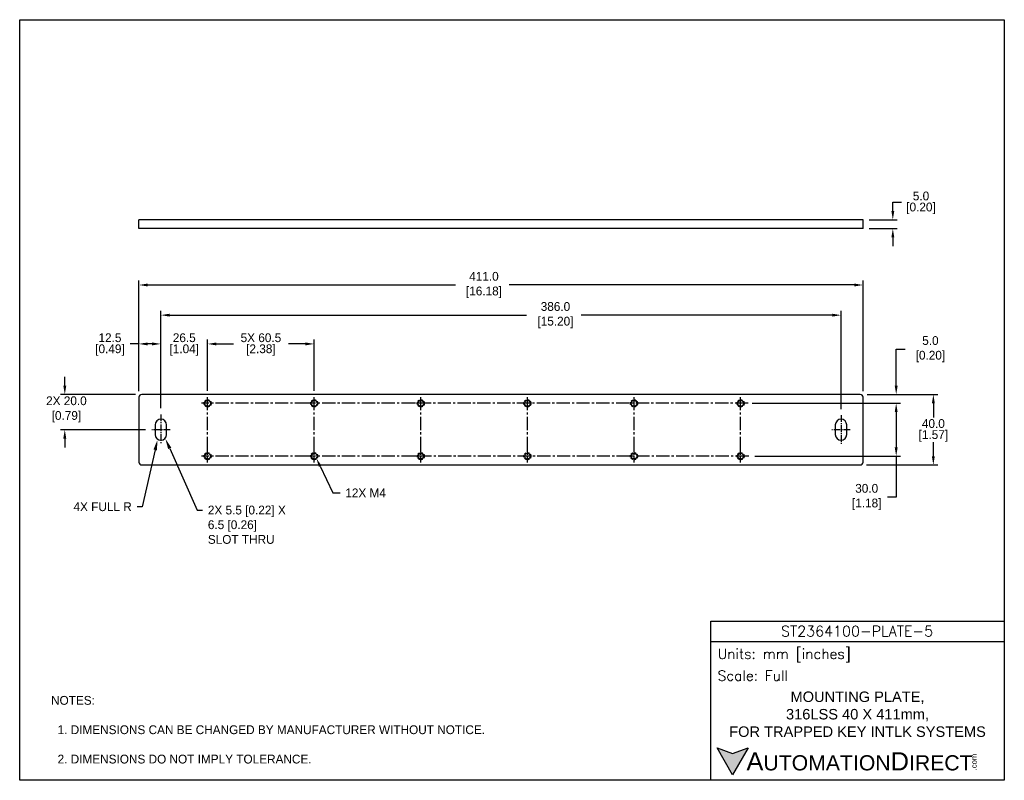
# Model space of a CAD drawing. Header units: inches. Extents: x 0 to 559, y 0 to 432.
import ezdxf
from ezdxf import colors
from ezdxf.entities.mleader import LeaderData, LeaderLine
from ezdxf.math import Vec2, Vec3

# ---------------------------------------------------------------- set-up
doc = ezdxf.new("R2010")
doc.units = ezdxf.units.IN
doc.header["$LTSCALE"] = 10
doc.header["$MEASUREMENT"] = 0
doc.linetypes.add('CENTER2', pattern=[1.125, 0.75, -0.125, 0.125, -0.125])
doc.linetypes.add('HIDDEN2', pattern=[0.1875, 0.125, -0.0625])
for name, color, linetype in [('CENTERLINE', 40, 'CENTER2'), ('DIMENSIONS', 140, 'Continuous'), ('HIDDEN', 102, 'HIDDEN2'), ('TEXT', 140, 'Continuous')]:
    doc.layers.add(name, color=color, linetype=linetype)
doc.styles.add('ROMANS', font='romans.shx')
doc.styles.add('型式1', font='txt')
doc.dimstyles.get("Standard").update_dxf_attribs({"dimtxt": 5, "dimasz": 5, "dimexe": 2.5, "dimexo": 3.5, "dimgap": 1, "dimtad": 0, "dimtih": 1, "dimtoh": 1, "dimdec": 1, "dimzin": 0, "dimdsep": 46, "dimtxsty": 'Standard', "dimcen": 0, "dimadec": 0, "dimazin": 0, "dimtfac": 1, "dimtdec": 1, "dimtofl": 0, "dimtmove": 0, "dimatfit": 3, "dimfxl": 1, "dimtolj": 1, "dimtzin": 0, "dimarcsym": 0})

# ---------------------------------------------------------------- blocks, each defined once
blk = doc.blocks.new('*D14')
at = {"layer": 'DEFPOINTS', "color": 0, "transparency": 16777216}
for p in [(69.24, 219.01), (25.59, 199.01), (74.94, 199.01)]:
    blk.add_point(p, dxfattribs=at)
at = {"layer": 'DIMENSIONS', "color": 0, "lineweight": -2, "transparency": 16777216}
for p, q in [((25.59, 224.01), (25.59, 229.01)), ((65.74, 219.01), (23.09, 219.01)), ((71.44, 199.01), (23.09, 199.01)), ((25.59, 194.01), (25.59, 189.01))]:
    blk.add_line(p, q, dxfattribs=at)
at = {"layer": 'DIMENSIONS', "color": 0, "transparency": 16777216}
for points in [[(24.76, 224.01), (26.43, 224.01), (25.59, 219.01)], [(24.76, 194.01), (26.43, 194.01), (25.59, 199.01)]]:
    blk.add_solid(points, dxfattribs=at)
at = {"layer": 'DIMENSIONS', "color": 0, "transparency": 16777216, "insert": (25.59, 210.55), "char_height": 5, "attachment_point": 5}
blk.add_mtext('\\A1; 2X 20.0\\P [0.79]', dxfattribs=at)
blk = doc.blocks.new('*D15')
at = {"layer": 'DEFPOINTS', "color": 0, "transparency": 16777216}
for p in [(106.65, 247.73), (106.65, 217.58), (80.15, 207.67)]:
    blk.add_point(p, dxfattribs=at)
at = {"layer": 'DIMENSIONS', "color": 0, "lineweight": -2, "transparency": 16777216}
for p, q in [((75.15, 247.73), (70.15, 247.73)), ((80.15, 211.17), (80.15, 250.23)), ((106.65, 221.08), (106.65, 250.23)), ((111.65, 247.73), (116.65, 247.73))]:
    blk.add_line(p, q, dxfattribs=at)
at = {"layer": 'DIMENSIONS', "color": 0, "transparency": 16777216}
for points in [[(75.15, 248.56), (75.15, 246.9), (80.15, 247.73)], [(111.65, 248.56), (111.65, 246.9), (106.65, 247.73)]]:
    blk.add_solid(points, dxfattribs=at)
at = {"layer": 'DIMENSIONS', "color": 0, "transparency": 16777216, "char_height": 5, "attachment_point": 5}
for s, insert in [('\\A1;26.5', (93.4, 251.23)), ('\\A1;[1.04]', (93.4, 244.23))]:
    blk.add_mtext(s, dxfattribs=dict(at, insert=insert))
blk = doc.blocks.new('*D16')
at = {"layer": 'DEFPOINTS', "color": 0, "transparency": 16777216}
for p in [(67.65, 247.73), (67.65, 217.43), (80.15, 207.67)]:
    blk.add_point(p, dxfattribs=at)
at = {"layer": 'DIMENSIONS', "color": 0, "lineweight": -2, "transparency": 16777216}
for p, q in [((67.65, 247.73), (62.65, 247.73)), ((67.65, 220.93), (67.65, 250.23)), ((75.15, 247.73), (72.65, 247.73)), ((80.15, 211.17), (80.15, 250.23))]:
    blk.add_line(p, q, dxfattribs=at)
at = {"layer": 'DIMENSIONS', "color": 0, "transparency": 16777216}
for points in [[(72.65, 248.56), (72.65, 246.9), (67.65, 247.73)], [(75.15, 248.56), (75.15, 246.9), (80.15, 247.73)]]:
    blk.add_solid(points, dxfattribs=at)
at = {"layer": 'DIMENSIONS', "color": 0, "transparency": 16777216, "char_height": 5, "attachment_point": 5}
for s, insert in [('\\A1;12.5', (51.24, 251.23)), ('\\A1;[0.49]', (51.24, 244.23))]:
    blk.add_mtext(s, dxfattribs=dict(at, insert=insert))
blk = doc.blocks.new('*D17')
at = {"layer": 'DEFPOINTS', "color": 0, "transparency": 16777216}
for p in [(167.15, 247.73), (106.65, 217.58), (167.15, 217.58)]:
    blk.add_point(p, dxfattribs=at)
at = {"layer": 'DIMENSIONS', "color": 0, "lineweight": -2, "transparency": 16777216}
for p, q in [((106.65, 221.08), (106.65, 250.23)), ((111.65, 247.73), (121.32, 247.73)), ((162.15, 247.73), (152.49, 247.73)), ((167.15, 221.08), (167.15, 250.23))]:
    blk.add_line(p, q, dxfattribs=at)
at = {"layer": 'DIMENSIONS', "color": 0, "transparency": 16777216}
for points in [[(111.65, 248.56), (111.65, 246.9), (106.65, 247.73)], [(162.15, 248.56), (162.15, 246.9), (167.15, 247.73)]]:
    blk.add_solid(points, dxfattribs=at)
at = {"layer": 'DIMENSIONS', "color": 0, "transparency": 16777216, "char_height": 5, "attachment_point": 5}
for s, insert in [('\\A1;5X 60.5', (136.9, 251.23)), ('\\A1;[2.38]', (136.9, 244.23))]:
    blk.add_mtext(s, dxfattribs=dict(at, insert=insert))
blk = doc.blocks.new('*D18')
at = {"layer": 'DEFPOINTS', "color": 0, "transparency": 16777216}
for p in [(477.56, 219.01), (477.07, 179.01), (518.53, 179.01)]:
    blk.add_point(p, dxfattribs=at)
at = {"layer": 'DIMENSIONS', "color": 0, "lineweight": -2, "transparency": 16777216}
for p, q in [((481.06, 219.01), (521.03, 219.01)), ((518.53, 214.01), (518.53, 206.01)), ((518.53, 184.01), (518.53, 192.01)), ((480.57, 179.01), (521.03, 179.01))]:
    blk.add_line(p, q, dxfattribs=at)
at = {"layer": 'DIMENSIONS', "color": 0, "transparency": 16777216}
for points in [[(517.7, 214.01), (519.36, 214.01), (518.53, 219.01)], [(517.7, 184.01), (519.36, 184.01), (518.53, 179.01)]]:
    blk.add_solid(points, dxfattribs=at)
at = {"layer": 'DIMENSIONS', "color": 0, "transparency": 16777216, "char_height": 5, "attachment_point": 5}
for s, insert in [('\\A1;40.0', (518.53, 202.51)), ('\\A1;[1.57]', (518.53, 195.51))]:
    blk.add_mtext(s, dxfattribs=dict(at, insert=insert))
blk = doc.blocks.new('*D19')
at = {"layer": 'DEFPOINTS', "color": 0, "transparency": 16777216}
for p in [(477.56, 219.01), (497.44, 219.01), (412.15, 214.01)]:
    blk.add_point(p, dxfattribs=at)
at = {"layer": 'DIMENSIONS', "color": 0, "lineweight": -2, "transparency": 16777216}
for p, q in [((497.44, 224.01), (497.44, 244.74)), ((497.44, 244.74), (502.44, 244.74)), ((481.06, 219.01), (499.94, 219.01)), ((415.65, 214.01), (499.94, 214.01)), ((497.44, 209.01), (497.44, 204.01))]:
    blk.add_line(p, q, dxfattribs=at)
at = {"layer": 'DIMENSIONS', "color": 0, "transparency": 16777216}
for points in [[(496.61, 224.01), (498.27, 224.01), (497.44, 219.01)], [(496.61, 209.01), (498.27, 209.01), (497.44, 214.01)]]:
    blk.add_solid(points, dxfattribs=at)
at = {"layer": 'DIMENSIONS', "color": 0, "transparency": 16777216, "insert": (515.94, 244.74), "char_height": 5, "attachment_point": 5}
blk.add_mtext('\\A1; 5.0\\P [0.20]', dxfattribs=at)
blk = doc.blocks.new('*D20')
at = {"layer": 'DEFPOINTS', "color": 0, "transparency": 16777216}
for p in [(413.09, 214.01), (413.73, 184.01), (497.44, 184.01)]:
    blk.add_point(p, dxfattribs=at)
at = {"layer": 'DIMENSIONS', "color": 0, "lineweight": -2, "transparency": 16777216}
for p, q in [((416.59, 214.01), (499.94, 214.01)), ((497.44, 209.01), (497.44, 189.01)), ((417.23, 184.01), (499.94, 184.01)), ((497.44, 184.01), (497.44, 160.83)), ((497.44, 160.83), (492.44, 160.83))]:
    blk.add_line(p, q, dxfattribs=at)
at = {"layer": 'DIMENSIONS', "color": 0, "transparency": 16777216}
for points in [[(496.61, 209.01), (498.27, 209.01), (497.44, 214.01)], [(496.61, 189.01), (498.27, 189.01), (497.44, 184.01)]]:
    blk.add_solid(points, dxfattribs=at)
at = {"layer": 'DIMENSIONS', "color": 0, "transparency": 16777216, "insert": (479.77, 160.83), "char_height": 5, "attachment_point": 5}
blk.add_mtext('\\A1; 30.0\\P [1.18]', dxfattribs=at)
blk = doc.blocks.new('*D21')
at = {"layer": 'DEFPOINTS', "color": 0, "transparency": 16777216}
for p in [(478.65, 281.19), (67.65, 217.43), (478.65, 217.43)]:
    blk.add_point(p, dxfattribs=at)
at = {"layer": 'DIMENSIONS', "color": 0, "lineweight": -2, "transparency": 16777216}
for p, q in [((67.65, 220.93), (67.65, 283.69)), ((72.65, 281.19), (247.39, 281.19)), ((473.65, 281.19), (277.72, 281.19)), ((478.65, 220.93), (478.65, 283.69))]:
    blk.add_line(p, q, dxfattribs=at)
at = {"layer": 'DIMENSIONS', "color": 0, "transparency": 16777216}
for points in [[(72.65, 282.02), (72.65, 280.36), (67.65, 281.19)], [(473.65, 282.02), (473.65, 280.36), (478.65, 281.19)]]:
    blk.add_solid(points, dxfattribs=at)
at = {"layer": 'DIMENSIONS', "color": 0, "transparency": 16777216, "insert": (262.56, 281.19), "char_height": 5, "attachment_point": 5}
blk.add_mtext('\\A1; 411.0\\P [16.18]', dxfattribs=at)
blk = doc.blocks.new('*D22')
at = {"layer": 'DEFPOINTS', "color": 0, "transparency": 16777216}
for p in [(466.15, 264.07), (80.15, 207.67), (466.15, 207.2)]:
    blk.add_point(p, dxfattribs=at)
at = {"layer": 'DIMENSIONS', "color": 0, "lineweight": -2, "transparency": 16777216}
for p, q in [((80.15, 211.17), (80.15, 266.57)), ((85.15, 264.07), (287.55, 264.07)), ((461.15, 264.07), (318.72, 264.07)), ((466.15, 210.7), (466.15, 266.57))]:
    blk.add_line(p, q, dxfattribs=at)
at = {"layer": 'DIMENSIONS', "color": 0, "transparency": 16777216}
for points in [[(85.15, 264.9), (85.15, 263.24), (80.15, 264.07)], [(461.15, 264.9), (461.15, 263.24), (466.15, 264.07)]]:
    blk.add_solid(points, dxfattribs=at)
at = {"layer": 'DIMENSIONS', "color": 0, "transparency": 16777216, "insert": (303.14, 264.07), "char_height": 5, "attachment_point": 5}
blk.add_mtext('\\A1; 386.0\\P [15.20]', dxfattribs=at)
blk = doc.blocks.new('*D23')
at = {"layer": 'DEFPOINTS', "color": 0, "transparency": 16777216}
for p in [(478.65, 318.2), (478.65, 313.22), (495.53, 318.2)]:
    blk.add_point(p, dxfattribs=at)
at = {"layer": 'DIMENSIONS', "color": 0, "lineweight": -2, "transparency": 16777216}
for p, q in [((495.53, 323.2), (495.53, 328.2)), ((495.53, 328.2), (500.53, 328.2)), ((482.15, 318.2), (498.03, 318.2)), ((482.15, 313.22), (498.03, 313.22)), ((495.53, 308.22), (495.53, 303.22))]:
    blk.add_line(p, q, dxfattribs=at)
at = {"layer": 'DIMENSIONS', "color": 0, "transparency": 16777216}
for points in [[(494.7, 323.2), (496.36, 323.2), (495.53, 318.2)], [(494.7, 308.22), (496.36, 308.22), (495.53, 313.22)]]:
    blk.add_solid(points, dxfattribs=at)
at = {"layer": 'DIMENSIONS', "color": 0, "transparency": 16777216, "char_height": 5, "attachment_point": 5}
for s, insert in [('\\A1;5.0', (511.53, 331.7)), ('\\A1;[0.20]', (511.53, 324.7))]:
    blk.add_mtext(s, dxfattribs=dict(at, insert=insert))

msp = doc.modelspace()

# ---------------------------------------------------------------- hatches: boundary and pattern name
at = {"layer": 'TEXT'}
msp.add_hatch(color=256, dxfattribs=at).paths.add_polyline_path([(413.49, 18.42), (404.62, 15.19), (395.75, 18.42), (404.62, 3.05)])

# ---------------------------------------------------------------- linework, layer by layer
for p, q in [((67.65, 313.22), (67.65, 318.2)), ((69.24, 318.2), (67.65, 318.2)), ((69.24, 313.22), (67.65, 313.22)), ((477.07, 318.2), (69.24, 318.2)), ((477.07, 313.22), (69.24, 313.22)), ((478.65, 318.2), (477.07, 318.2)), ((478.65, 313.22), (477.07, 313.22)), ((478.65, 313.22), (478.65, 318.2)), ((477.07, 219.01), (69.24, 219.01)), ((67.65, 217.43), (67.65, 180.6)), ((478.65, 180.6), (478.65, 217.43)), ((76.9, 201.76), (76.9, 196.26)), ((83.4, 196.26), (83.4, 201.76)), ((462.9, 201.76), (462.9, 196.26)), ((469.4, 196.26), (469.4, 201.76)), ((69.24, 179.01), (477.07, 179.01))]:
    msp.add_line(p, q)
for centre in [(106.65, 214.01), (167.15, 214.01), (227.65, 214.01), (288.15, 214.01), (348.65, 214.01), (409.15, 214.01), (106.65, 184.01), (167.15, 184.01), (227.65, 184.01), (288.15, 184.01), (348.65, 184.01), (409.15, 184.01)]:
    msp.add_circle(centre, 1.65)
for centre, radius, start, end in [((69.24, 217.43), 1.59, 90, 180), ((477.07, 217.43), 1.59, 0, 90), ((80.15, 201.76), 3.25, 0, 180), ((466.15, 201.76), 3.25, 0, 180), ((80.15, 196.26), 3.25, 180, 0), ((466.15, 196.26), 3.25, 180, 0), ((69.24, 180.6), 1.59, 180, 270), ((477.07, 180.6), 1.59, 270, 0)]:
    msp.add_arc(centre, radius, start, end)
at = {"layer": 'CENTERLINE'}
for p, q in [((163.66, 214.01), (103.16, 214.01)), ((106.65, 187.58), (106.65, 217.58)), ((224.16, 214.01), (163.66, 214.01)), ((167.15, 187.58), (167.15, 217.58)), ((413.47, 214.01), (223.72, 214.01)), ((227.65, 187.58), (227.65, 217.58)), ((288.15, 187.58), (288.15, 217.58)), ((348.65, 187.58), (348.65, 217.58)), ((409.15, 187.58), (409.15, 217.58)), ((163.66, 184.01), (103.16, 184.01)), ((224.16, 184.01), (163.66, 184.01)), ((413.73, 184.01), (223.92, 184.01))]:
    msp.add_line(p, q, dxfattribs=at)
at = {"layer": 'CENTERLINE', "ltscale": 0.5}
for p, q in [((80.15, 207.67), (80.15, 190.84)), ((466.15, 207.2), (466.15, 190.37)), ((85.35, 199.01), (74.94, 199.01)), ((471.35, 199.01), (460.94, 199.01)), ((106.65, 180.45), (106.65, 187.58)), ((167.15, 180.45), (167.15, 187.58)), ((227.65, 180.45), (227.65, 187.58)), ((288.15, 180.45), (288.15, 187.58)), ((348.65, 180.45), (348.65, 187.58)), ((409.15, 180.45), (409.15, 187.58))]:
    msp.add_line(p, q, dxfattribs=at)
at = {"layer": 'DEFPOINTS'}
msp.add_lwpolyline([(558.8, 0), (0, 0), (0, 431.8), (558.8, 431.8)], close=True, dxfattribs=at)
at = {"layer": 'HIDDEN'}
for centre in [(106.65, 214.01), (167.15, 214.01), (227.65, 214.01), (288.15, 214.01), (348.65, 214.01), (409.15, 214.01), (106.65, 184.01), (167.15, 184.01), (227.65, 184.01), (288.15, 184.01), (348.65, 184.01), (409.15, 184.01)]:
    msp.add_circle(centre, 2, dxfattribs=at)
at = {"layer": 'TEXT'}
msp.add_line((392.18, 78.85), (558.8, 78.85), dxfattribs=at)
for points in [[(392.18, 0), (392.18, 90.33), (558.8, 90.33), (558.8, 0)], [(413.49, 18.42), (404.62, 3.05), (395.75, 18.42), (404.62, 15.19)]]:
    msp.add_lwpolyline(points, close=True, dxfattribs=at)

# ---------------------------------------------------------------- texts
at = {"layer": 'DIMENSIONS', "char_height": 3.5}
for insert, attachment_point in [((98.61, 112.42), 6), ((130.2, 112.22), 4)]:
    msp.add_mtext('\\A1;', dxfattribs=dict(at, insert=insert, attachment_point=attachment_point))
at = {"layer": 'TEXT'}
for s, insert, char_height, width, attachment_point, style in [('ST2364100-PLATE-5', (475.23, 84.67), 5.9396, 111.8034, 5, 'ROMANS'), (' Units: mm [inches]', (392.18, 70.86), 5.7425, 166.6158, 4, 'ROMANS'), (' Scale: Full', (392.18, 59.38), 5.7425, 166.6158, 4, 'ROMANS'), ('{\\fArial|b0|i0|c0|p34;     \\H1.2x;A\\H0.8333x;UTOMATION\\H1.2x;D\\H0.8333x;IRECT}', (395.75, 10.73), 8.6137, 145.913, 4, '型式1')]:
    msp.add_mtext(s, dxfattribs=dict(at, insert=insert, char_height=char_height, width=width, attachment_point=attachment_point, style=style))
at = {"layer": 'TEXT', "insert": (475.49, 37.49), "char_height": 5.9396, "width": 155.5119, "attachment_point": 5}
msp.add_mtext('{\\fArial|b0|i0|c0|p34;MOUNTING PLATE,\\P316LSS 40 X 411mm,\\PFOR TRAPPED KEY INTLK SYSTEMS}', dxfattribs=at)
at = {"layer": 'TEXT', "insert": (17.79, 47.89), "char_height": 5, "attachment_point": 1}
msp.add_mtext_dynamic_manual_height_columns('NOTES:\\P\\P  1. DIMENSIONS CAN BE CHANGED BY MANUFACTURER WITHOUT NOTICE.\\P\\P  2. DIMENSIONS DO NOT IMPLY TOLERANCE.', width=542.8457, gutter_width=1, heights=[0], dxfattribs=at)
at = {"layer": 'TEXT', "insert": (540.01, 5.68), "char_height": 3.1009, "width": 9.1891, "attachment_point": 1, "rotation": 90, "style": '型式1'}
msp.add_mtext('{\\fArial|b0|i0|c0|p34;.com}', dxfattribs=at)

# ---------------------------------------------------------------- dimensions: what is measured, and where the dimension line sits
at = {"layer": 'DIMENSIONS'}
for base, p1, p2, picture, middle in [((495.53, 318.2), (478.65, 313.22), (478.65, 318.2), '*D23', (511.53, 328.2)), ((518.53, 179.01), (477.56, 219.01), (477.07, 179.01), '*D18', (518.53, 199.01))]:
    dim = msp.add_linear_dim(base=base, p1=p1, p2=p2, angle=90, dimstyle='Standard', override={"dimpost": '\\X'}, dxfattribs=at)
    dim.commit()
    dim.dimension.update_dxf_attribs({"geometry": picture, "text_midpoint": middle})
for base, p1, p2, picture, middle in [((478.65, 281.19), (67.65, 217.43), (478.65, 217.43), '*D21', (262.56, 281.19)), ((466.15, 264.07), (80.15, 207.67), (466.15, 207.2), '*D22', (303.14, 264.07))]:
    dim = msp.add_linear_dim(base=base, p1=p1, p2=p2, text=' <>', dimstyle='Standard', override={"dimpost": '\\X'}, dxfattribs=at)
    dim.commit()
    dim.dimension.update_dxf_attribs({"geometry": picture, "text_midpoint": middle, "dimtype": 160})
dim = msp.add_linear_dim(base=(167.15, 247.73), p1=(106.65, 217.58), p2=(167.15, 217.58), text='5X <>', dimstyle='Standard', override={"dimpost": '\\X'}, dxfattribs=at)
dim.commit()
dim.dimension.update_dxf_attribs({"geometry": '*D17', "text_midpoint": (136.9, 247.73)})
for base, p2, picture, middle in [((67.65, 247.73), (67.65, 217.43), '*D16', (51.24, 247.73)), ((106.65, 247.73), (106.65, 217.58), '*D15', (93.4, 247.73))]:
    dim = msp.add_linear_dim(base=base, p1=(80.15, 207.67), p2=p2, dimstyle='Standard', override={"dimpost": '\\X'}, dxfattribs=at)
    dim.commit()
    dim.dimension.update_dxf_attribs({"geometry": picture, "text_midpoint": middle})
for base, p1, p2, text, picture, middle in [((497.44, 219.01), (412.15, 214.01), (477.56, 219.01), ' <>', '*D19', (515.94, 244.74)), ((25.59, 199.01), (69.24, 219.01), (74.94, 199.01), ' 2X <>', '*D14', (25.59, 210.55)), ((497.44, 184.01), (413.09, 214.01), (413.73, 184.01), ' <>', '*D20', (479.77, 160.83))]:
    dim = msp.add_linear_dim(base=base, p1=p1, p2=p2, angle=90, text=text, dimstyle='Standard', override={"dimpost": '\\X'}, dxfattribs=at)
    dim.commit()
    dim.dimension.update_dxf_attribs({"geometry": picture, "text_midpoint": middle, "dimtype": 160})

# ---------------------------------------------------------------- leaders
ml = msp.add_multileader_mtext('Standard', dxfattribs=at)
ml.set_content('4X FULL R', color=256)
ml.set_leader_properties()
ml.build(insert=Vec2(0, 0))
ml.multileader.update_dxf_attribs({"dogleg_length": 3, "arrow_head_size": 6})
ctx = ml.context
ctx.base_point, ctx.char_height, ctx.arrow_head_size, ctx.landing_gap_size, ctx.plane_origin = Vec3(17.27, 155.33), 5, 6, 3, Vec3(78.22, 193.38)
ctx.text_align_type = 2
notes = []
notes.append((ctx, [(0, (1, 1, 0), (69.6, 155.33), (-1, 0), 3, [(0, [(78.22, 193.38)], 0, [])])]))
ctx.mtext.insert, ctx.mtext.alignment, ctx.mtext.flow_direction = Vec3(63.6, 157.83), 3, 5
ml = msp.add_multileader_mtext('Standard', dxfattribs=at)
ml.set_content('2X 5.5 [0.22] X\\P6.5 [0.26]\\PSLOT THRU', color=256)
ml.set_leader_properties()
ml.build(insert=Vec2(0, 0))
ml.multileader.update_dxf_attribs({"dogleg_length": 3, "arrow_head_size": 6})
ctx = ml.context
ctx.base_point, ctx.char_height, ctx.arrow_head_size, ctx.landing_gap_size, ctx.plane_origin = Vec3(103.79, 153.43), 5, 6, 3, Vec3(82.69, 193.91)
notes.append((ctx, [(0, (1, 1, 0), (100.79, 153.43), (1, 0), 3, [(0, [(82.69, 193.91)], 0, [])])]))
ctx.mtext.insert, ctx.mtext.flow_direction = Vec3(106.79, 155.93), 5
ml = msp.add_multileader_mtext('Standard', dxfattribs=at)
ml.set_content('12X M4', color=256)
ml.set_leader_properties()
ml.build(insert=Vec2(0, 0))
ml.multileader.update_dxf_attribs({"text_left_attachment_type": 2, "text_right_attachment_type": 2, "dogleg_length": 4, "arrow_head_size": 5})
ctx = ml.context
ctx.base_point, ctx.char_height, ctx.arrow_head_size, ctx.landing_gap_size, ctx.plane_origin = Vec3(181.79, 163.16), 5, 5, 3, Vec3(168.34, 182.84)
ctx.left_attachment, ctx.right_attachment = 2, 2
notes.append((ctx, [(0, (1, 1, 0), (177.79, 163.16), (1, 0), 4, [(0, [(168.34, 182.84)], 0, [])])]))
ctx.mtext.insert, ctx.mtext.flow_direction = Vec3(184.79, 165.66), 5
for ctx, leaders in notes:
    for number, flags, end, landing, length, lines in leaders:
        leader = LeaderData()
        leader.index, (leader.has_last_leader_line, leader.has_dogleg_vector, leader.attachment_direction) = number, flags
        leader.last_leader_point, leader.dogleg_vector, leader.dogleg_length = Vec3(end), Vec3(landing), length
        for number, points, colour, breaks in lines:
            line = LeaderLine()
            line.index, line.vertices, line.color, line.breaks = number, Vec3.list(points), colors.encode_raw_color(colour), breaks
            leader.lines.append(line)
        ctx.leaders.append(leader)

doc.saveas('drawing.dxf')
